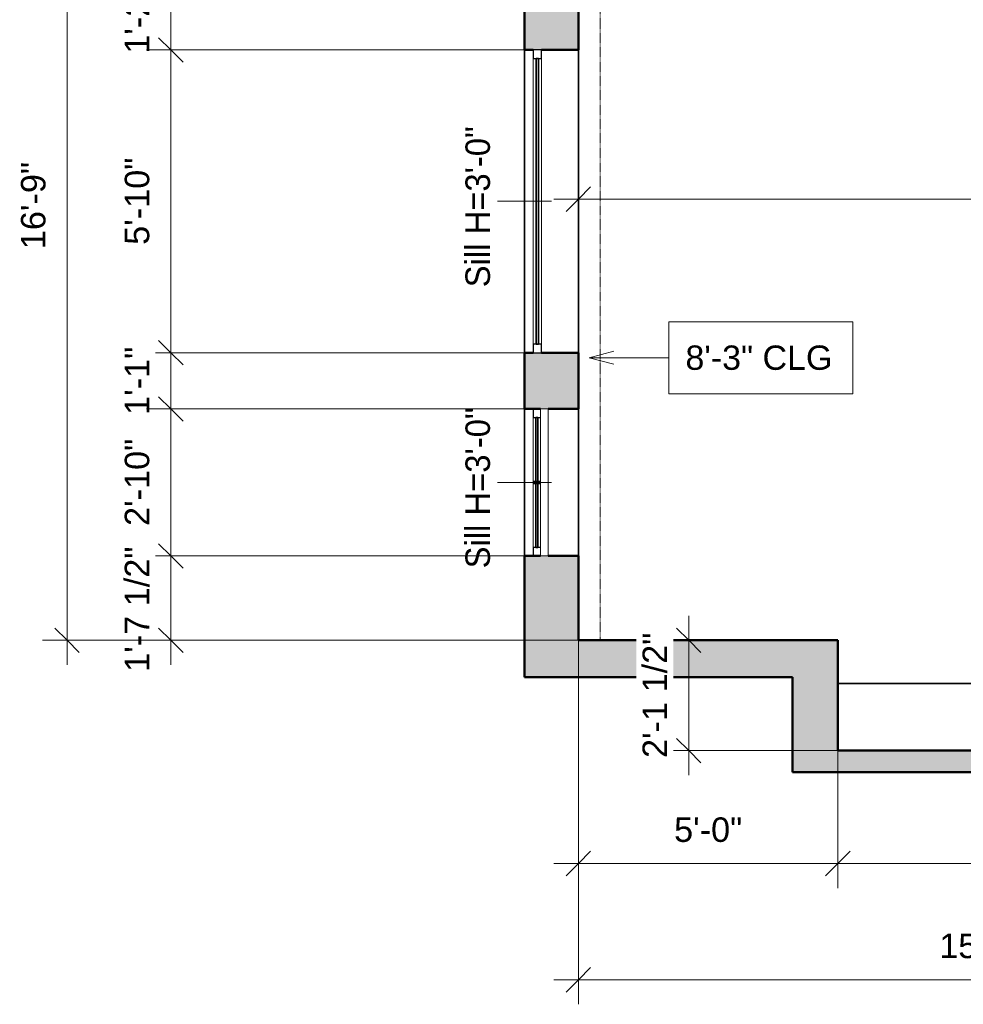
# Model space of a CAD drawing. Header units: inches. Extents: x -321 to 482, y -30 to 637.
# Tile 1 of 11: x -321 to -103, y 50 to 278. Entities that reach past the tile are written whole.
import ezdxf

# ---------------------------------------------------------------- set-up
doc = ezdxf.new("R2010")
doc.units = ezdxf.units.IN
doc.header["$MEASUREMENT"] = 0
doc.linetypes.add('Demolished', pattern=[0.188976, 0.125984, -0.062992])
for name, color, linetype, lineweight in [('A-ANNO-DIMS', 211, 'Continuous', 9), ('A-ANNO-DIMS-48', 211, 'Continuous', 9), ('A-DETL-DEMO', 6, 'Demolished', 18), ('A-GLAZ', 151, 'Continuous', 18), ('A-GLAZ-IDEN', 152, 'Continuous', 9), ('A-WALL', 113, 'Continuous', 18), ('A-WALL-PATT', 111, 'Continuous', 18), ('G-ANNO-TEXT', 231, 'Continuous', 9)]:
    doc.layers.add(name, color=color, linetype=linetype, lineweight=lineweight)
doc.styles.add('Arial_1', font='arial.ttf', dxfattribs={"height": 5.669291})
doc.styles.add('Arial_2', font='arial.ttf', dxfattribs={"height": 5.625})
doc.styles.add('Lato', font='Lato-Regular.ttf', dxfattribs={"height": 5.669291})
doc.dimstyles.new('Linear_-_3mm_Arial', dxfattribs={"dimscale": 12, "dimtxt": 5.784148, "dimasz": 0.472441, "dimexe": 0.472441, "dimexo": 0, "dimgap": 0.275591, "dimtad": 1, "dimrnd": 0.25, "dimzin": 3, "dimdsep": 46, "dimlunit": 4, "dimtxsty": 'Arial_1', "dimblk1": 'OBLIQUE', "dimblk2": 'OBLIQUE', "dimsah": 1, "dimcen": 0.09, "dimdle": 0.472441, "dimazin": 2, "dimtfac": 1, "dimtdec": 4, "dimtix": 1, "dimtmove": 0, "dimatfit": 3, "dimfxl": 1, "dimtvp": 1, "dimtfill": 1, "dimfrac": 2, "dimtolj": 1, "dimtzin": 0, "dimarcsym": 2})
doc.dimstyles.new('Linear_-_3mm_Arial_1', dxfattribs={"dimscale": 12, "dimtxt": 5.784148, "dimasz": 0.472441, "dimexe": 0.472441, "dimexo": 0, "dimgap": 0.275591, "dimtad": 1, "dimrnd": 0.25, "dimzin": 3, "dimdsep": 46, "dimlunit": 4, "dimtxsty": 'Arial_1', "dimblk1": 'OBLIQUE', "dimblk2": 'OBLIQUE', "dimsah": 1, "dimcen": 0.09, "dimdle": 0.472441, "dimazin": 2, "dimtfac": 1, "dimtdec": 4, "dimtix": 1, "dimtmove": 2, "dimatfit": 3, "dimfxl": 1, "dimtvp": 1, "dimtfill": 1, "dimfrac": 2, "dimtolj": 1, "dimtzin": 0, "dimarcsym": 2})

# ---------------------------------------------------------------- blocks, each defined once
blk = doc.blocks.new('Window_4 - 2_-10_ x 3_-0_-439052-1-1st Floor Plan')
at = {"layer": 'A-GLAZ'}
for p, q in [((-17, -0.75), (17, -0.75)), ((-17, -0.75), (-17, -2.5)), ((17, -2.5), (17, -0.75)), ((17, -2.5), (-17, -2.5)), ((-0.25, -4.25), (-15.03, -4.25)), ((15.03, -4.25), (0.25, -4.25))]:
    blk.add_line(p, q, dxfattribs=at)
at = {"layer": 'A-GLAZ', "lineweight": 25}
for p, q in [((-17, -4.25), (-15.03, -4.25)), ((-15.03, -4.25), (-15.03, -2.5)), ((-0.25, -2.5), (-0.25, -4.25)), ((-0.25, -4.25), (0.25, -4.25)), ((0.25, -4.25), (0.25, -2.5)), ((15.03, -2.5), (15.03, -4.25)), ((15.03, -4.25), (17, -4.25))]:
    blk.add_line(p, q, dxfattribs=at)
at = {"layer": 'A-GLAZ', "lineweight": 35}
for p, q in [((-0.25, -3.12), (-15.03, -3.12)), ((-15.03, -3.12), (-15.03, -3.62)), ((-15.03, -3.62), (-0.25, -3.62)), ((-0.25, -3.62), (-0.25, -3.12)), ((15.03, -3.12), (0.25, -3.12)), ((0.25, -3.12), (0.25, -3.62)), ((0.25, -3.62), (15.03, -3.62)), ((15.03, -3.62), (15.03, -3.12))]:
    blk.add_line(p, q, dxfattribs=at)
blk = doc.blocks.new('Window_1 - 5_-10_ x 3_-0_-439029-1-1st Floor Plan')
at = {"layer": 'A-GLAZ', "lineweight": 25}
for p, q in [((-32.5, 4.25), (-34.5, 4.25)), ((-34.5, 4.25), (-34.5, 2.25)), ((-32.5, 2.25), (-32.5, 4.25)), ((35.5, 4.25), (33.5, 4.25)), ((33.5, 4.25), (33.5, 2.25)), ((35.5, 2.25), (35.5, 4.25)), ((-34.5, 2.25), (-32.5, 2.25)), ((33.5, 2.25), (35.5, 2.25))]:
    blk.add_line(p, q, dxfattribs=at)
at = {"layer": 'A-GLAZ'}
for p, q in [((-32.5, 4.25), (33.5, 4.25)), ((33.5, 2.25), (-32.5, 2.25))]:
    blk.add_line(p, q, dxfattribs=at)
at = {"layer": 'A-GLAZ', "lineweight": 35}
for p, q in [((33.5, 3.5), (-32.5, 3.5)), ((-32.5, 3.5), (-32.5, 3)), ((-32.5, 3), (33.5, 3)), ((33.5, 3), (33.5, 3.5))]:
    blk.add_line(p, q, dxfattribs=at)
blk = doc.blocks.new('DIMBLOCK14-1-1st Floor Plan')
at = {"layer": 'A-ANNO-DIMS-48', "lineweight": 35}
for p, q in [((-286.25, 285), (-289.08, 287.83)), ((-286.25, 285), (-283.42, 282.17)), ((-286.25, 271), (-289.08, 273.83)), ((-286.25, 271), (-283.42, 268.17))]:
    blk.add_line(p, q, dxfattribs=at)
at = {"layer": 'A-ANNO-DIMS-48'}
for p, q in [((-204.5, 285), (-291.92, 285)), ((-286.25, 285), (-286.25, 271)), ((-286.25, 285), (-204.5, 285)), ((-204.5, 271), (-291.92, 271)), ((-286.25, 271), (-204.5, 271))]:
    blk.add_line(p, q, dxfattribs=at)
at = {"layer": 'A-ANNO-DIMS-48', "color": 0, "insert": (-296.92, 270.12), "char_height": 5.669, "width": 18.9008, "attachment_point": 1, "rotation": 90, "line_spacing_factor": 0.941778, "style": 'Arial_1', "bg_fill": 3, "box_fill_scale": 1.25, "bg_fill_color": 256, "bg_fill_true_color": 13158600, "bg_fill_transparency": 0}
blk.add_mtext('1\'-2"', dxfattribs=at)
blk = doc.blocks.new('_Oblique')
at = {"color": 0, "linetype": 'ByBlock', "lineweight": -2}
blk.add_line((-0.5, -0.5), (0.5, 0.5), dxfattribs=at)
blk = doc.blocks.new('DIMBLOCK15-1-1st Floor Plan')
at = {"layer": 'A-ANNO-DIMS-48', "lineweight": 35}
for p, q in [((-286.25, 271), (-289.08, 273.83)), ((-286.25, 271), (-283.42, 268.17)), ((-286.25, 201), (-289.08, 203.83)), ((-286.25, 201), (-283.42, 198.17))]:
    blk.add_line(p, q, dxfattribs=at)
at = {"layer": 'A-ANNO-DIMS-48'}
for p, q in [((-204.5, 271), (-291.92, 271)), ((-286.25, 271), (-286.25, 201)), ((-286.25, 271), (-204.5, 271)), ((-204.5, 201), (-291.92, 201)), ((-286.25, 201), (-204.5, 201))]:
    blk.add_line(p, q, dxfattribs=at)
at = {"layer": 'A-ANNO-DIMS-48', "color": 0, "insert": (-296.92, 225.94), "char_height": 5.669, "width": 24.1332, "attachment_point": 1, "rotation": 90, "line_spacing_factor": 0.941778, "style": 'Arial_1', "bg_fill": 3, "box_fill_scale": 1.25, "bg_fill_color": 256, "bg_fill_true_color": 13158600, "bg_fill_transparency": 0}
blk.add_mtext('5\'-10"', dxfattribs=at)
blk = doc.blocks.new('DIMBLOCK16-1-1st Floor Plan')
at = {"layer": 'A-ANNO-DIMS-48', "lineweight": 35}
for p, q in [((-286.25, 201), (-289.08, 203.83)), ((-286.25, 201), (-283.42, 198.17)), ((-286.25, 188), (-289.08, 190.83)), ((-286.25, 188), (-283.42, 185.17))]:
    blk.add_line(p, q, dxfattribs=at)
at = {"layer": 'A-ANNO-DIMS-48'}
for p, q in [((-204.5, 201), (-291.92, 201)), ((-286.25, 201), (-286.25, 188)), ((-286.25, 201), (-204.5, 201)), ((-204.5, 188), (-291.92, 188)), ((-286.25, 188), (-204.5, 188))]:
    blk.add_line(p, q, dxfattribs=at)
at = {"layer": 'A-ANNO-DIMS-48', "color": 0, "insert": (-296.92, 186.62), "char_height": 5.669, "width": 18.9008, "attachment_point": 1, "rotation": 90, "line_spacing_factor": 0.941778, "style": 'Arial_1', "bg_fill": 3, "box_fill_scale": 1.25, "bg_fill_color": 256, "bg_fill_true_color": 13158600, "bg_fill_transparency": 0}
blk.add_mtext('1\'-1"', dxfattribs=at)
blk = doc.blocks.new('DIMBLOCK17-1-1st Floor Plan')
at = {"layer": 'A-ANNO-DIMS-48', "lineweight": 35}
for p, q in [((-286.25, 188), (-289.08, 190.83)), ((-286.25, 188), (-283.42, 185.17)), ((-286.25, 154), (-289.08, 156.83)), ((-286.25, 154), (-283.42, 151.17))]:
    blk.add_line(p, q, dxfattribs=at)
at = {"layer": 'A-ANNO-DIMS-48'}
for p, q in [((-204.5, 188), (-291.92, 188)), ((-286.25, 188), (-286.25, 154)), ((-286.25, 188), (-204.5, 188)), ((-204.5, 154), (-291.92, 154)), ((-286.25, 154), (-204.5, 154))]:
    blk.add_line(p, q, dxfattribs=at)
at = {"layer": 'A-ANNO-DIMS-48', "color": 0, "insert": (-296.92, 160.94), "char_height": 5.669, "width": 24.1332, "attachment_point": 1, "rotation": 90, "line_spacing_factor": 0.941778, "style": 'Arial_1', "bg_fill": 3, "box_fill_scale": 1.25, "bg_fill_color": 256, "bg_fill_true_color": 13158600, "bg_fill_transparency": 0}
blk.add_mtext('2\'-10"', dxfattribs=at)
blk = doc.blocks.new('DIMBLOCK18-1-1st Floor Plan')
at = {"layer": 'A-ANNO-DIMS-48', "lineweight": 35}
for p, q in [((-286.25, 154), (-289.08, 156.83)), ((-286.25, 154), (-283.42, 151.17)), ((-286.25, 134.5), (-289.08, 137.33)), ((-286.25, 134.5), (-283.42, 131.67))]:
    blk.add_line(p, q, dxfattribs=at)
at = {"layer": 'A-ANNO-DIMS-48'}
for p, q in [((-204.5, 154), (-291.92, 154)), ((-286.25, 154), (-286.25, 128.83)), ((-286.25, 154), (-204.5, 154)), ((-192, 134.5), (-291.92, 134.5)), ((-286.25, 134.5), (-192, 134.5))]:
    blk.add_line(p, q, dxfattribs=at)
at = {"layer": 'A-ANNO-DIMS-48', "color": 0, "insert": (-296.92, 127.21), "char_height": 5.669, "width": 34.7049, "attachment_point": 1, "rotation": 90, "line_spacing_factor": 0.941778, "style": 'Arial_1', "bg_fill": 3, "box_fill_scale": 1.25, "bg_fill_color": 256, "bg_fill_true_color": 13158600, "bg_fill_transparency": 0}
blk.add_mtext('1\'-7 1/2"', dxfattribs=at)
blk = doc.blocks.new('DIMBLOCK19-1-1st Floor Plan')
at = {"layer": 'A-ANNO-DIMS-48'}
for p, q in [((-310.25, 341.17), (-310.25, 128.83)), ((-192, 335.5), (-315.92, 335.5)), ((-310.25, 335.5), (-192, 335.5)), ((-192, 134.5), (-315.92, 134.5)), ((-310.25, 134.5), (-192, 134.5))]:
    blk.add_line(p, q, dxfattribs=at)
at = {"layer": 'A-ANNO-DIMS-48', "lineweight": 35}
for p, q in [((-310.25, 335.5), (-313.08, 338.33)), ((-310.25, 335.5), (-307.42, 332.67)), ((-310.25, 134.5), (-313.08, 137.33)), ((-310.25, 134.5), (-307.42, 131.67))]:
    blk.add_line(p, q, dxfattribs=at)
at = {"layer": 'A-ANNO-DIMS-48', "color": 0, "insert": (-320.92, 224.94), "char_height": 5.669, "width": 24.1332, "attachment_point": 1, "rotation": 90, "line_spacing_factor": 0.941778, "style": 'Arial_1', "bg_fill": 3, "box_fill_scale": 1.25, "bg_fill_color": 256, "bg_fill_true_color": 13158600, "bg_fill_transparency": 0}
blk.add_mtext('16\'-9"', dxfattribs=at)
blk = doc.blocks.new('DIMBLOCK20-1-1st Floor Plan')
at = {"layer": 'A-ANNO-DIMS-48'}
for p, q in [((-192, 134.5), (-192, 77.21)), ((-192, 82.88), (-192, 134.5)), ((-132, 109), (-132, 77.21)), ((-132, 82.88), (-132, 109)), ((-197.67, 82.88), (-132, 82.88))]:
    blk.add_line(p, q, dxfattribs=at)
at = {"layer": 'A-ANNO-DIMS-48', "lineweight": 35}
for p, q in [((-192, 82.88), (-189.17, 85.72)), ((-132, 82.88), (-129.17, 85.72)), ((-192, 82.88), (-194.83, 80.05)), ((-132, 82.88), (-134.83, 80.05))]:
    blk.add_line(p, q, dxfattribs=at)
at = {"layer": 'A-ANNO-DIMS-48', "color": 0, "insert": (-169.88, 93.55), "char_height": 5.669, "width": 18.9008, "attachment_point": 1, "line_spacing_factor": 0.941778, "style": 'Arial_1', "bg_fill": 3, "box_fill_scale": 1.25, "bg_fill_color": 256, "bg_fill_true_color": 13158600, "bg_fill_transparency": 0}
blk.add_mtext('5\'-0"', dxfattribs=at)
blk = doc.blocks.new('DIMBLOCK21-1-1st Floor Plan')
at = {"layer": 'A-ANNO-DIMS-48'}
for p, q in [((-132, 109), (-132, 77.21)), ((-132, 82.88), (-132, 109)), ((-5, 109), (-5, 77.21)), ((-5, 82.88), (-5, 109)), ((-132, 82.88), (0.67, 82.88))]:
    blk.add_line(p, q, dxfattribs=at)
at = {"layer": 'A-ANNO-DIMS-48', "lineweight": 35}
for p, q in [((-132, 82.88), (-129.17, 85.72)), ((-5, 82.88), (-2.17, 85.72)), ((-132, 82.88), (-134.83, 80.05)), ((-5, 82.88), (-7.83, 80.05))]:
    blk.add_line(p, q, dxfattribs=at)
at = {"layer": 'A-ANNO-DIMS-48', "color": 0, "insert": (-78.56, 93.55), "char_height": 5.669, "width": 24.1332, "attachment_point": 1, "line_spacing_factor": 0.941778, "style": 'Arial_1', "bg_fill": 3, "box_fill_scale": 1.25, "bg_fill_color": 256, "bg_fill_true_color": 13158600, "bg_fill_transparency": 0}
blk.add_mtext('10\'-7"', dxfattribs=at)
blk = doc.blocks.new('DIMBLOCK25-1-1st Floor Plan')
at = {"layer": 'A-ANNO-DIMS-48'}
for p, q in [((-192, 134.5), (-192, 50.33)), ((-192, 56), (-192, 134.5)), ((-5, 109), (-5, 50.33)), ((-5, 56), (-5, 109)), ((-197.67, 56), (0.67, 56))]:
    blk.add_line(p, q, dxfattribs=at)
at = {"layer": 'A-ANNO-DIMS-48', "lineweight": 35}
for p, q in [((-192, 56), (-189.17, 58.83)), ((-5, 56), (-2.17, 58.83)), ((-192, 56), (-194.83, 53.17)), ((-5, 56), (-7.83, 53.17))]:
    blk.add_line(p, q, dxfattribs=at)
at = {"layer": 'A-ANNO-DIMS-48', "color": 0, "insert": (-108.56, 66.67), "char_height": 5.669, "width": 24.1332, "attachment_point": 1, "line_spacing_factor": 0.941778, "style": 'Arial_1', "bg_fill": 3, "box_fill_scale": 1.25, "bg_fill_color": 256, "bg_fill_true_color": 13158600, "bg_fill_transparency": 0}
blk.add_mtext('15\'-7"', dxfattribs=at)
blk = doc.blocks.new('DIMBLOCK27-1-1st Floor Plan')
at = {"layer": 'A-ANNO-DIMS-48'}
for p, q in [((-166.5, 140.17), (-166.5, 103.33)), ((-132.25, 134.5), (-172.17, 134.5)), ((-166.5, 134.5), (-132.25, 134.5)), ((-132, 109), (-172.17, 109)), ((-166.5, 109), (-132, 109))]:
    blk.add_line(p, q, dxfattribs=at)
at = {"layer": 'A-ANNO-DIMS-48', "lineweight": 35}
for p, q in [((-166.5, 134.5), (-169.33, 137.33)), ((-166.5, 134.5), (-163.67, 131.67)), ((-166.5, 109), (-169.33, 111.83)), ((-166.5, 109), (-163.67, 106.17))]:
    blk.add_line(p, q, dxfattribs=at)
at = {"layer": 'A-ANNO-DIMS-48', "color": 0, "insert": (-177.17, 107.29), "char_height": 5.669, "width": 34.7049, "attachment_point": 1, "rotation": 90, "line_spacing_factor": 0.941778, "style": 'Arial_1', "bg_fill": 3, "box_fill_scale": 1.25, "bg_fill_color": 256, "bg_fill_true_color": 13158600, "bg_fill_transparency": 0}
blk.add_mtext('2\'-1 1/2"', dxfattribs=at)
blk = doc.blocks.new('DIMBLOCK95-1-1st Floor Plan')
at = {"layer": 'A-ANNO-DIMS-48'}
for p, q in [((-192, 196.58), (-192, 242.17)), ((110, 212.5), (110, 242.17)), ((-197.67, 236.5), (110, 236.5)), ((-192, 236.5), (-192, 196.58)), ((110, 236.5), (110, 212.5))]:
    blk.add_line(p, q, dxfattribs=at)
at = {"layer": 'A-ANNO-DIMS-48', "lineweight": 35}
for p, q in [((-192, 236.5), (-189.17, 239.33)), ((110, 236.5), (112.83, 239.33)), ((-192, 236.5), (-194.83, 233.67)), ((110, 236.5), (107.17, 233.67))]:
    blk.add_line(p, q, dxfattribs=at)
at = {"layer": 'A-ANNO-DIMS-48', "color": 0, "insert": (-51.06, 247.17), "char_height": 5.669, "width": 24.1332, "attachment_point": 1, "line_spacing_factor": 0.941778, "style": 'Arial_1', "bg_fill": 3, "box_fill_scale": 1.25, "bg_fill_color": 256, "bg_fill_true_color": 13158600, "bg_fill_transparency": 0}
blk.add_mtext('25\'-2"', dxfattribs=at)

msp = doc.modelspace()

# ---------------------------------------------------------------- hatches: boundary and pattern name
at = {"layer": 'A-WALL-PATT'}
h = msp.add_hatch(color=256, dxfattribs=at)
h.paths.add_polyline_path([(-192, 126), (-192, 154), (-204.5, 154), (-204.5, 126)])
h.paths.add_polyline_path([(-204.5, 188), (-192, 188), (-192, 201), (-204.5, 201)])
h.paths.add_polyline_path([(-202.5, 271), (-192, 271), (-192, 285), (-204.5, 285), (-204.5, 271)])
h.paths.add_polyline_path([(-204.5, 319), (-192, 319), (-192, 387), (-204.5, 387), (-204.5, 372.5)])
for points in [[(-142.5, 126), (-142.5, 134.5), (-192, 134.5), (-192, 126)], [(-141.528, 104), (-132, 104), (-132, 134.5), (-142.5, 134.5), (-142.5, 104)], [(0.001, 104), (0.001, 106.5), (-5, 106.5), (-5, 109), (-132, 109), (-132, 104)]]:
    msp.add_hatch(color=256, dxfattribs=at).paths.add_polyline_path(points)

# ---------------------------------------------------------------- linework, layer by layer
at = {"layer": 'A-DETL-DEMO'}
msp.add_line((-187, 337.219), (-187, 134.5), dxfattribs=at)
at = {"layer": 'A-WALL', "lineweight": 50}
for p, q in [((-204.5, 285), (-204.5, 271)), ((-192, 271), (-192, 285)), ((-204.5, 271), (-202.5, 271)), ((-200.5, 271), (-192, 271)), ((-204.5, 201), (-204.5, 188)), ((-202.5, 201), (-204.5, 201)), ((-192, 201), (-200.5, 201)), ((-192, 188), (-192, 201)), ((-204.5, 188), (-200.75, 188)), ((-199, 188), (-192, 188)), ((-204.5, 154), (-204.5, 126)), ((-200.75, 154), (-204.5, 154)), ((-192, 154), (-199, 154)), ((-192, 134.5), (-192, 154)), ((-132, 134.5), (-192, 134.5)), ((-132, 109), (-132, 134.5)), ((-204.5, 126), (-142.5, 126)), ((-142.5, 126), (-142.5, 104)), ((-5, 109), (-132, 109)), ((-142.5, 104), (0.001, 104))]:
    msp.add_line(p, q, dxfattribs=at)
at = {"layer": 'A-WALL', "lineweight": 35}
for p, q in [((-204.5, 201), (-204.5, 271)), ((-192, 271), (-192, 201)), ((-204.5, 154), (-204.5, 188)), ((-192, 188), (-192, 154)), ((-132, 124.5), (-5, 124.5))]:
    msp.add_line(p, q, dxfattribs=at)

# ---------------------------------------------------------------- block references
at = {"layer": 'A-GLAZ', "lineweight": 35}
for name, p, rotation in [('Window_1 - 5_-10_ x 3_-0_-439029-1-1st Floor Plan', (-198.25, 235.5), 90), ('Window_4 - 2_-10_ x 3_-0_-439052-1-1st Floor Plan', (-198.25, 171), 270)]:
    msp.add_blockref(name, p, dxfattribs=dict(at, rotation=rotation))

# ---------------------------------------------------------------- next in the draw order: dimensions: what is measured, and where the dimension line sits
at = {"layer": 'A-ANNO-DIMS'}
dim = msp.add_linear_dim(base=(-286.25, 271), p1=(-204.5, 285), p2=(-204.5, 271), angle=90, dimstyle='Linear_-_3mm_Arial', override={"dimpost": '<>', "dimfxl": 14}, dxfattribs=at)
dim.commit()
dim.dimension.update_dxf_attribs({"geometry": 'DIMBLOCK14-1-1st Floor Plan', "text_midpoint": (-292.403, 278)})

# ---------------------------------------------------------------- next in the draw order: dimensions: what is measured, and where the dimension line sits
dim = msp.add_linear_dim(base=(-286.25, 201), p1=(-204.5, 271), p2=(-204.5, 201), angle=90, dimstyle='Linear_-_3mm_Arial', override={"dimpost": '<>', "dimfxl": 70}, dxfattribs=at)
dim.commit()
dim.dimension.update_dxf_attribs({"geometry": 'DIMBLOCK15-1-1st Floor Plan', "text_midpoint": (-292.452, 236)})

# ---------------------------------------------------------------- next in the draw order: linework, layer by layer
at = {"layer": 'A-GLAZ-IDEN', "lineweight": 18}
msp.add_line((-198.25, 236), (-210.717, 236), dxfattribs=at)

# ---------------------------------------------------------------- next in the draw order: texts
at = {"layer": 'A-GLAZ-IDEN', "insert": (-218.13, 216.129), "char_height": 5.66929, "width": 48.0255, "attachment_point": 1, "rotation": 90, "style": 'Lato'}
msp.add_mtext('Sill H=3\'-0"', dxfattribs=at)

# ---------------------------------------------------------------- next in the draw order: dimensions: what is measured, and where the dimension line sits
at = {"layer": 'A-ANNO-DIMS'}
dim = msp.add_linear_dim(base=(-286.25, 188), p1=(-204.5, 201), p2=(-204.5, 188), angle=90, dimstyle='Linear_-_3mm_Arial', override={"dimpost": '<>', "dimfxl": 13}, dxfattribs=at)
dim.commit()
dim.dimension.update_dxf_attribs({"geometry": 'DIMBLOCK16-1-1st Floor Plan', "text_midpoint": (-292.403, 194.5)})

# ---------------------------------------------------------------- next in the draw order: dimensions: what is measured, and where the dimension line sits
dim = msp.add_linear_dim(base=(-286.25, 154), p1=(-204.5, 188), p2=(-204.5, 154), angle=90, dimstyle='Linear_-_3mm_Arial', override={"dimpost": '<>', "dimfxl": 34}, dxfattribs=at)
dim.commit()
dim.dimension.update_dxf_attribs({"geometry": 'DIMBLOCK17-1-1st Floor Plan', "text_midpoint": (-292.452, 171)})

# ---------------------------------------------------------------- next in the draw order: linework, layer by layer
at = {"layer": 'A-GLAZ-IDEN', "lineweight": 18}
msp.add_line((-198.25, 171), (-210.717, 171), dxfattribs=at)

# ---------------------------------------------------------------- next in the draw order: dimensions: what is measured, and where the dimension line sits
at = {"layer": 'A-ANNO-DIMS'}
dim = msp.add_linear_dim(base=(-286.25, 134.5), p1=(-204.5, 154), p2=(-192, 134.5), angle=90, dimstyle='Linear_-_3mm_Arial_1', override={"dimpost": '<>', "dimfxl": 23.16247}, dxfattribs=at)
dim.commit()
dim.dimension.update_dxf_attribs({"geometry": 'DIMBLOCK18-1-1st Floor Plan', "text_midpoint": (-293.138, 144.561), "dimtype": 160, "text_rotation": 90})

# ---------------------------------------------------------------- next in the draw order: texts
at = {"layer": 'A-GLAZ-IDEN', "insert": (-218.13, 151.129), "char_height": 5.66929, "width": 48.0255, "attachment_point": 1, "rotation": 90, "style": 'Lato'}
msp.add_mtext('Sill H=3\'-0"', dxfattribs=at)

# ---------------------------------------------------------------- next in the draw order: dimensions: what is measured, and where the dimension line sits
at = {"layer": 'A-ANNO-DIMS'}
dim = msp.add_linear_dim(base=(-310.25, 134.5), p1=(-192, 335.5), p2=(-192, 134.5), angle=90, dimstyle='Linear_-_3mm_Arial', override={"dimpost": '<>', "dimfxl": 201}, dxfattribs=at)
dim.commit()
dim.dimension.update_dxf_attribs({"geometry": 'DIMBLOCK19-1-1st Floor Plan', "text_midpoint": (-316.452, 235)})

# ---------------------------------------------------------------- next in the draw order: dimensions: what is measured, and where the dimension line sits
for base, p1, p2, override, picture, middle in [((110, 236.5), (-192, 196.577), (110, 212.5), {"dimpost": '<>', "dimfxl": 302.419497}, 'DIMBLOCK95-1-1st Floor Plan', (-41, 242.702)), ((-132, 82.882), (-192, 134.5), (-132, 109), {"dimpost": '<>', "dimfxl": 65.193941}, 'DIMBLOCK20-1-1st Floor Plan', (-162, 89.083))]:
    dim = msp.add_linear_dim(base=base, p1=p1, p2=p2, dimstyle='Linear_-_3mm_Arial', override=override, dxfattribs=at)
    dim.commit()
    dim.dimension.update_dxf_attribs({"geometry": picture, "text_midpoint": middle})

# ---------------------------------------------------------------- next in the draw order: linework, layer by layer
at = {"layer": 'G-ANNO-TEXT', "color": 7}
for q in [(-183.847, 201.37), (-183.847, 198.331), (-171.092, 199.851)]:
    msp.add_line((-189.516, 199.851), q, dxfattribs=at)
at = {"layer": 'G-ANNO-TEXT', "color": 7, "flags": 128}
msp.add_lwpolyline([(-171.092, 208.128), (-128.527, 208.128), (-128.527, 191.453), (-171.092, 191.453)], close=True, dxfattribs=at)

# ---------------------------------------------------------------- next in the draw order: texts
at = {"layer": 'G-ANNO-TEXT', "color": 7, "insert": (-167.252, 202.663), "char_height": 5.625, "width": 42.117, "attachment_point": 1, "style": 'Arial_2'}
msp.add_mtext('8\'-3" CLG', dxfattribs=at)

# ---------------------------------------------------------------- next in the draw order: dimensions: what is measured, and where the dimension line sits
at = {"layer": 'A-ANNO-DIMS'}
dim = msp.add_linear_dim(base=(-5, 82.882), p1=(-132, 109), p2=(-5, 109), dimstyle='Linear_-_3mm_Arial', override={"dimpost": '<>', "dimfxl": 127}, dxfattribs=at)
dim.commit()
dim.dimension.update_dxf_attribs({"geometry": 'DIMBLOCK21-1-1st Floor Plan', "text_midpoint": (-68.5, 89.083)})

# ---------------------------------------------------------------- next in the draw order: dimensions: what is measured, and where the dimension line sits
dim = msp.add_linear_dim(base=(-5, 56), p1=(-192, 134.5), p2=(-5, 109), dimstyle='Linear_-_3mm_Arial', override={"dimpost": '<>', "dimfxl": 188.730628}, dxfattribs=at)
dim.commit()
dim.dimension.update_dxf_attribs({"geometry": 'DIMBLOCK25-1-1st Floor Plan', "text_midpoint": (-98.5, 62.202)})

# ---------------------------------------------------------------- next in the draw order: dimensions: what is measured, and where the dimension line sits
dim = msp.add_linear_dim(base=(-166.5, 109), p1=(-132.25, 134.5), p2=(-132, 109), angle=90, dimstyle='Linear_-_3mm_Arial', override={"dimpost": '<>', "dimfxl": 25.501225}, dxfattribs=at)
dim.commit()
dim.dimension.update_dxf_attribs({"geometry": 'DIMBLOCK27-1-1st Floor Plan', "text_midpoint": (-172.738, 121.75)})

doc.saveas('drawing.dxf')
